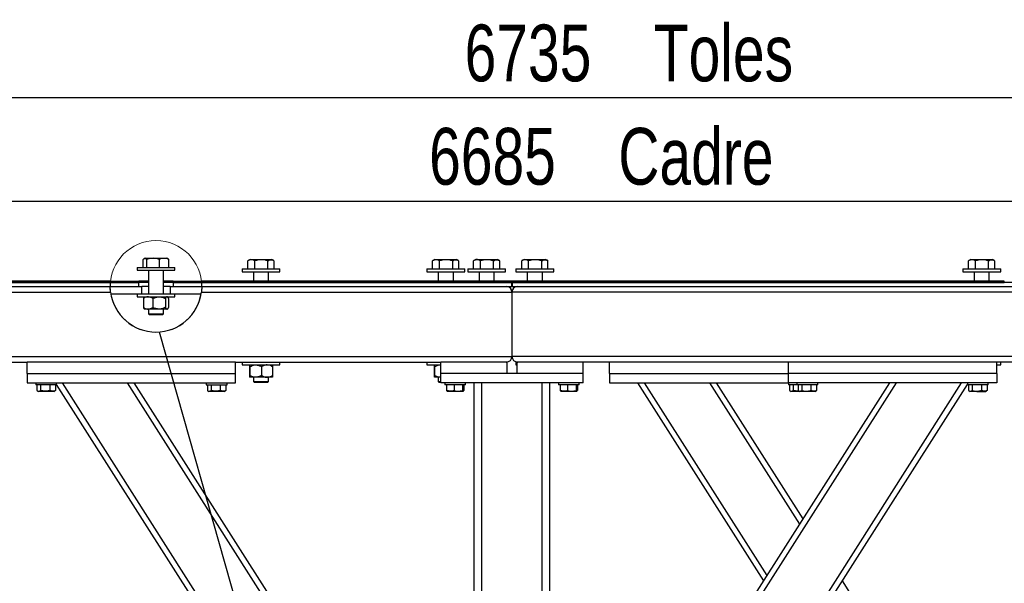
# Model space of a CAD drawing. Header units: millimetres. Extents: x 5 to 589, y 5 to 415.
# Tile 8 of 115: x 167 to 219, y 204 to 234. Entities that reach past the tile are written whole.
import ezdxf

# ---------------------------------------------------------------- set-up
doc = ezdxf.new("R2010")
doc.units = ezdxf.units.MM
doc.layers.add('COTES', color=1, linetype='Continuous')
doc.layers.add('TRAIT-FINS', color=9, linetype='Continuous')
doc.layers.add('TRAIT-FORT', color=4, linetype='Continuous', lineweight=25)
doc.styles.add('SLDTEXTSTYLE0', font='TXT', dxfattribs={"width": 0.75})
doc.dimstyles.new('SLDDIMSTYLE0', dxfattribs={"dimtxt": 3, "dimasz": 2, "dimexe": 0, "dimexo": 0.0625, "dimgap": 0.75, "dimtad": 1, "dimlfac": 20, "dimrnd": 1e-09, "dimzin": 12, "dimdsep": 46, "dimtxsty": 'SLDTEXTSTYLE0', "dimsah": 1, "dimcen": 0.09, "dimadec": 0, "dimazin": 3, "dimtfac": 1, "dimtofl": 0, "dimtmove": 0, "dimatfit": 3, "dimfxl": 1, "dimfrac": 2, "dimtolj": 1, "dimtzin": 12, "dimarcsym": 0})
doc.dimstyles.new('SLDDIMSTYLE2', dxfattribs={"dimtxt": 0.18, "dimasz": 2, "dimexe": 0, "dimexo": 0.0625, "dimgap": 0, "dimtad": 0, "dimtih": 1, "dimtoh": 1, "dimdec": 0, "dimrnd": 1e-09, "dimzin": 0, "dimdsep": 46, "dimtxsty": 'Standard', "dimblk1": 'NONE', "dimblk2": 'NONE', "dimsah": 1, "dimcen": 0.09, "dimadec": 0, "dimazin": 0, "dimtfac": 2, "dimtdec": 0, "dimtofl": 0, "dimtmove": 0, "dimatfit": 3, "dimldrblk": 'NONE', "dimfxl": 1, "dimfrac": 2, "dimtolj": 1, "dimtzin": 0, "dimarcsym": 0})
pattern_1 = [(45, (0, 0), (-13.4704, 13.4704), []), (45, (4.49, 2e-323), (-13.4704, 13.4704), []), (45, (8.98, 4e-323), (-13.4704, 13.4704), []), (45, (13.47, 6e-323), (-13.4704, 13.4704), [])]

# ---------------------------------------------------------------- blocks, each defined once
blk = doc.blocks.new('_D_3')
at = {"layer": 'COTES', "color": 1, "transparency": 16777216}
for p, q in [((32.77, 220.302), (32.77, 225.109)), ((367.02, 220.302), (367.02, 225.109)), ((32.77, 224.109), (367.02, 224.109))]:
    blk.add_line(p, q, dxfattribs=at)
for points in [[(32.77, 224.109), (34.77, 223.609), (34.77, 224.609)], [(367.02, 224.109), (365.02, 224.609), (365.02, 223.609)]]:
    blk.add_solid(points, dxfattribs=at)
at = {"layer": 'COTES', "color": 1, "transparency": 16777216, "char_height": 3, "attachment_point": 1, "style": 'SLDTEXTSTYLE0'}
for s, insert in [('6685', (188.643, 227.976)), ('Cadre', (198.635, 227.976))]:
    blk.add_mtext(s, dxfattribs=dict(at, insert=insert))
blk = doc.blocks.new('_D_5')
at = {"layer": 'COTES', "color": 1, "transparency": 16777216}
for p, q in [((31.77, 220.802), (31.77, 230.57)), ((368.52, 220.602), (368.52, 230.57)), ((368.52, 229.57), (31.77, 229.57))]:
    blk.add_line(p, q, dxfattribs=at)
for points in [[(31.77, 229.57), (33.77, 229.07), (33.77, 230.07)], [(368.52, 229.57), (366.52, 230.07), (366.52, 229.07)]]:
    blk.add_solid(points, dxfattribs=at)
at = {"layer": 'COTES', "color": 1, "transparency": 16777216, "char_height": 3, "attachment_point": 1, "style": 'SLDTEXTSTYLE0'}
for s, insert in [('6735', (190.518, 233.437)), ('Toles', (200.51, 233.437))]:
    blk.add_mtext(s, dxfattribs=dict(at, insert=insert))
blk = doc.blocks.new('_NONE')

msp = doc.modelspace()

# ---------------------------------------------------------------- hatches: boundary and pattern name
at = {"layer": 'TRAIT-FINS'}
h = msp.add_hatch(dxfattribs=at)
h.set_pattern_fill('ANSI32', color=9, angle=3e-322, style=0)
edge = h.paths.add_edge_path(flags=0)
edge.add_line((171.80184, 219.60158), (173.31877, 219.60158))
edge.add_line((173.31877, 219.60158), (173.31877, 219.80158))
edge.add_line((173.31877, 219.80158), (171.80972, 219.80158))
edge.add_arc((174.21877, 219.60649), 2.41693, 175.370114, 180.116356)
h = msp.add_hatch(dxfattribs=at)
h.set_pattern_fill('DIN 201 ACIER ET FONTE', color=9, style=0, pattern_type=2)
h.set_pattern_definition(pattern_1)
edge = h.paths.add_edge_path(flags=0)
edge.add_line((171.83599, 219.20158), (173.46877, 219.20158))
edge.add_line((173.46877, 219.20158), (173.46877, 219.60158))
edge.add_line((173.46877, 219.60158), (171.80184, 219.60158))
edge.add_arc((174.21877, 219.60649), 2.41693, 180.116356, 189.644242)
h = msp.add_hatch(dxfattribs=at)
h.set_pattern_fill('ANSI32', color=9, angle=3e-322, style=0)
edge = h.paths.add_edge_path(flags=0)
edge.add_line((171.80972, 219.80158), (173.31877, 219.80158))
edge.add_line((173.31877, 219.80158), (173.31877, 219.87658))
edge.add_line((173.31877, 219.87658), (171.81698, 219.87658))
edge.add_arc((174.21877, 219.60649), 2.41693, 173.583798, 175.370114)
h = msp.add_hatch(dxfattribs=at)
h.set_pattern_fill('DIN 201 ACIER ET FONTE', color=9, style=0, pattern_type=2)
h.set_pattern_definition(pattern_1)
edge = h.paths.add_edge_path(flags=0)
edge.add_line((174.96877, 219.20158), (176.60154, 219.20158))
edge.add_arc((174.21877, 219.60649), 2.41693, 350.355758, 359.883644)
edge.add_line((176.63569, 219.60158), (174.96877, 219.60158))
edge.add_line((174.96877, 219.60158), (174.96877, 219.20158))
h = msp.add_hatch(dxfattribs=at)
h.set_pattern_fill('ANSI32', color=9, angle=3e-322, style=0)
edge = h.paths.add_edge_path(flags=0)
edge.add_line((175.11877, 219.80158), (176.62781, 219.80158))
edge.add_arc((174.21877, 219.60649), 2.41693, 4.629886, 6.416202)
edge.add_line((176.62056, 219.87658), (175.11877, 219.87658))
edge.add_line((175.11877, 219.87658), (175.11877, 219.80158))
h = msp.add_hatch(dxfattribs=at)
h.set_pattern_fill('ANSI32', color=9, angle=3e-322, style=0)
edge = h.paths.add_edge_path(flags=0)
edge.add_line((175.11877, 219.60158), (176.63569, 219.60158))
edge.add_arc((174.21877, 219.60649), 2.41693, 359.883644, 364.629886)
edge.add_line((176.62781, 219.80158), (175.11877, 219.80158))
edge.add_line((175.11877, 219.80158), (175.11877, 219.60158))

# ---------------------------------------------------------------- linework, layer by layer
at = {"color": 7, "linetype": 'Continuous', "lineweight": 18}
msp.add_circle((174.21877, 219.60649), 2.41693, dxfattribs=at)
at = {"layer": 'TRAIT-FORT', "color": 4, "linetype": 'Continuous', "lineweight": 25}
for p, q in [((173.54747, 220.60158), (173.54747, 221.03067)), ((173.64875, 221.10157), (173.59554, 221.07082)), ((173.64875, 221.10157), (174.07771, 221.10157)), ((173.73468, 220.60158), (173.73468, 221.03067)), ((174.07771, 221.10157), (174.78877, 221.10157)), ((174.40587, 220.60158), (174.40587, 221.03067)), ((174.84199, 221.07082), (174.78877, 221.10157)), ((174.89005, 221.03067), (174.84189, 221.07065)), ((174.89005, 220.60158), (174.89005, 221.03067)), ((179.19694, 221.02657), (179.08546, 220.96217)), ((179.19694, 221.02657), (179.28239, 221.02657)), ((179.28239, 221.02657), (180.33697, 221.02657)), ((180.44855, 220.96217), (180.33697, 221.02657)), ((188.95217, 221.02657), (188.84059, 220.96217)), ((188.95217, 221.02657), (189.03753, 221.02657)), ((189.03753, 221.02657), (190.0922, 221.02657)), ((190.20368, 220.96217), (190.0922, 221.02657)), ((191.11072, 221.02657), (190.99914, 220.96217)), ((191.19607, 221.02657), (191.11072, 221.02657)), ((191.19607, 221.02657), (192.25065, 221.02657)), ((192.36223, 220.96217), (192.25065, 221.02657)), ((193.65569, 221.02657), (193.54411, 220.96217)), ((193.65569, 221.02657), (193.74105, 221.02657)), ((193.74105, 221.02657), (194.79572, 221.02657)), ((194.9072, 220.96217), (194.79572, 221.02657)), ((217.25847, 221.02657), (217.14689, 220.96217)), ((217.25847, 221.02657), (217.34382, 221.02657)), ((217.34382, 221.02657), (218.39849, 221.02657)), ((218.50997, 220.96217), (218.39849, 221.02657)), ((173.21874, 220.60158), (173.21874, 220.45157)), ((173.21874, 220.60158), (174.06484, 220.60158)), ((174.06484, 220.60158), (175.21879, 220.60158)), ((175.21879, 220.45157), (175.21879, 220.60158)), ((178.76703, 220.52658), (178.76703, 220.37659)), ((178.76703, 220.52658), (178.97092, 220.52658)), ((178.97092, 220.52658), (180.76698, 220.52658)), ((179.08594, 220.96131), (179.07449, 220.95566)), ((179.07449, 220.52658), (179.07449, 220.95566)), ((179.43927, 220.52658), (179.43927, 220.95566)), ((180.13173, 220.52658), (180.13173, 220.95566)), ((180.45951, 220.52658), (180.45951, 220.95566)), ((180.76698, 220.37659), (180.76698, 220.52658)), ((188.52216, 220.52658), (188.52216, 220.37659)), ((188.52216, 220.52658), (188.72606, 220.52658)), ((188.72606, 220.52658), (190.52211, 220.52658)), ((188.84107, 220.96131), (188.82963, 220.95566)), ((188.82963, 220.52658), (188.82963, 220.95566)), ((189.19441, 220.52658), (189.19441, 220.95566)), ((189.88687, 220.52658), (189.88687, 220.95566)), ((190.21465, 220.52658), (190.21465, 220.95566)), ((190.52211, 220.37659), (190.52211, 220.52658)), ((190.68071, 220.52658), (190.68071, 220.37659)), ((190.68071, 220.52658), (190.8846, 220.52658)), ((190.8846, 220.52658), (192.68066, 220.52658)), ((190.99962, 220.96131), (190.98817, 220.95566)), ((190.98817, 220.52658), (190.98817, 220.95566)), ((191.35295, 220.52658), (191.35295, 220.95566)), ((192.04542, 220.52658), (192.04542, 220.95566)), ((192.37319, 220.52658), (192.37319, 220.95566)), ((192.68066, 220.37659), (192.68066, 220.52658)), ((193.22568, 220.52658), (193.22568, 220.37659)), ((193.22568, 220.52658), (193.42958, 220.52658)), ((193.42958, 220.52658), (195.22573, 220.52658)), ((193.54469, 220.96131), (193.53315, 220.95566)), ((193.53315, 220.52658), (193.53315, 220.95566)), ((193.89793, 220.52658), (193.89793, 220.95566)), ((194.59039, 220.52658), (194.59039, 220.95566)), ((194.91817, 220.52658), (194.91817, 220.95566)), ((195.22573, 220.37659), (195.22573, 220.52658)), ((216.82845, 220.52658), (216.82845, 220.37659)), ((216.82845, 220.52658), (217.03235, 220.52658)), ((217.03235, 220.52658), (218.82841, 220.52658)), ((217.14736, 220.96131), (217.13592, 220.95566)), ((217.13592, 220.52658), (217.13592, 220.95566)), ((217.5007, 220.52658), (217.5007, 220.95566)), ((218.19316, 220.52658), (218.19316, 220.95566)), ((218.52094, 220.52658), (218.52094, 220.95566)), ((218.82841, 220.37659), (218.82841, 220.52658)), ((173.21874, 220.45157), (174.06484, 220.45157)), ((173.81879, 220.45157), (173.81879, 219.20157)), ((174.06484, 220.45157), (175.21879, 220.45157)), ((174.61873, 219.20157), (174.61873, 220.45157)), ((178.76703, 220.37659), (178.97092, 220.37659)), ((178.97092, 220.37659), (180.76698, 220.37659)), ((179.36698, 220.37659), (179.36698, 219.87658)), ((180.16702, 219.87658), (180.16702, 220.37659)), ((188.52216, 220.37659), (188.72606, 220.37659)), ((188.72606, 220.37659), (190.52211, 220.37659)), ((189.12212, 220.37659), (189.12212, 219.87658)), ((189.92216, 219.87658), (189.92216, 220.37659)), ((190.68071, 220.37659), (190.8846, 220.37659)), ((190.8846, 220.37659), (192.68066, 220.37659)), ((191.28066, 220.37659), (191.28066, 219.87658)), ((192.0807, 219.87658), (192.0807, 220.37659)), ((193.22568, 220.37659), (193.42958, 220.37659)), ((193.42958, 220.37659), (195.22573, 220.37659)), ((193.82564, 220.37659), (193.82564, 219.87658)), ((194.62568, 219.87658), (194.62568, 220.37659)), ((216.82845, 220.37659), (217.03235, 220.37659)), ((217.03235, 220.37659), (218.82841, 220.37659)), ((217.42841, 220.37659), (217.42841, 219.87658)), ((218.22845, 219.87658), (218.22845, 220.37659)), ((171.80969, 219.80157), (142.02129, 219.80157)), ((142.02129, 219.60159), (171.80187, 219.60159)), ((171.81693, 219.87658), (157.77074, 219.87658)), ((157.77074, 219.80157), (171.80969, 219.80157)), ((171.80187, 219.60159), (173.31878, 219.60159)), ((171.80187, 219.60159), (173.46879, 219.60159)), ((171.80969, 219.80157), (173.31878, 219.80157)), ((171.81693, 219.87658), (173.31878, 219.87658)), ((173.31878, 219.80157), (173.31878, 219.87658)), ((173.81879, 219.87658), (173.31878, 219.87658)), ((173.81879, 219.80157), (173.31878, 219.80157)), ((173.31878, 219.60159), (173.31878, 219.80157)), ((173.46879, 219.20157), (173.46879, 219.60159)), ((173.81879, 219.60159), (173.46879, 219.60159)), ((175.11875, 219.87658), (174.61873, 219.87658)), ((175.11875, 219.80157), (174.61873, 219.80157)), ((174.96873, 219.60159), (174.61873, 219.60159)), ((174.96873, 219.60159), (174.96873, 219.20157)), ((174.96873, 219.60159), (176.63566, 219.60159)), ((175.11875, 219.87658), (175.11875, 219.80157)), ((175.11875, 219.87658), (176.62059, 219.87658)), ((175.11875, 219.80157), (176.62784, 219.80157)), ((175.11875, 219.80157), (175.11875, 219.60159)), ((175.11875, 219.60159), (176.63566, 219.60159)), ((219.02028, 219.87658), (176.62059, 219.87658)), ((176.62784, 219.80157), (219.02028, 219.80157)), ((193.02026, 219.80157), (176.62784, 219.80157)), ((176.63566, 219.60159), (193.02026, 219.60159)), ((193.02026, 219.60159), (193.02026, 219.80157)), ((193.02131, 219.80157), (193.02131, 219.60159)), ((253.52031, 219.80157), (193.02131, 219.80157)), ((193.02131, 219.60159), (253.52031, 219.60159)), ((219.02028, 219.80157), (219.02028, 219.87658)), ((141.02031, 219.30158), (171.82113, 219.30158)), ((171.83601, 219.20157), (173.21874, 219.20157)), ((173.21874, 219.20157), (173.21874, 219.05158)), ((173.21874, 219.20157), (174.06484, 219.20157)), ((173.21874, 219.05158), (174.06484, 219.05158)), ((173.55167, 218.95876), (173.55167, 218.49439)), ((173.61881, 219.05158), (173.59954, 219.03231)), ((174.04729, 218.95876), (174.04729, 218.49439)), ((174.06484, 219.20157), (175.21879, 219.20157)), ((174.06484, 219.05158), (175.21879, 219.05158)), ((174.71439, 218.95876), (174.71439, 218.49439)), ((174.83798, 219.03231), (174.81872, 219.05158)), ((174.88586, 218.95876), (174.88586, 218.49439)), ((175.21879, 219.05158), (175.21879, 219.20157)), ((175.21879, 219.20157), (176.60152, 219.20157)), ((176.6164, 219.30158), (193.02026, 219.30158)), ((193.02026, 219.30158), (193.02026, 215.90157)), ((254.52024, 219.30158), (193.02026, 219.30158)), ((173.59954, 218.42084), (173.61881, 218.40158)), ((173.79953, 218.40158), (173.61881, 218.40158)), ((174.38079, 218.40158), (173.79953, 218.40158)), ((173.81879, 218.40158), (173.81879, 218.15658)), ((174.80012, 218.40158), (174.38079, 218.40158)), ((174.61873, 218.15658), (174.61873, 218.40158)), ((174.81872, 218.40158), (174.80012, 218.40158)), ((174.81872, 218.40158), (174.83798, 218.42084)), ((173.81879, 218.15658), (173.87372, 218.10157)), ((173.81879, 218.15658), (174.11977, 218.15658)), ((174.13341, 218.10157), (173.87372, 218.10157)), ((174.11977, 218.15658), (174.61873, 218.15658)), ((174.5638, 218.10157), (174.13341, 218.10157)), ((174.5638, 218.10157), (174.61873, 218.15658)), ((141.02031, 215.90157), (193.02026, 215.90157)), ((254.52024, 215.90157), (193.02026, 215.90157)), ((166.62027, 215.60159), (167.42031, 215.60159)), ((167.42031, 215.00158), (167.42031, 215.60159)), ((178.42027, 215.60159), (167.42031, 215.60159)), ((178.42027, 215.60159), (189.27022, 215.60159)), ((178.42027, 215.00158), (178.42027, 215.60159)), ((178.76703, 215.60159), (178.76703, 215.45158)), ((178.76703, 215.45158), (178.97092, 215.45158)), ((178.97092, 215.45158), (180.76698, 215.45158)), ((179.1566, 215.35876), (179.1566, 214.89439)), ((179.17797, 215.35876), (179.17797, 214.89439)), ((179.78832, 215.35876), (179.78832, 214.89439)), ((180.3774, 215.35876), (180.3774, 214.89439)), ((180.76698, 215.45158), (180.76698, 215.60159)), ((188.52216, 215.60159), (188.52216, 215.45158)), ((188.52216, 215.45158), (188.72606, 215.45158)), ((188.72606, 215.45158), (189.27022, 215.45158)), ((188.91174, 215.35876), (188.91174, 214.89439)), ((188.9331, 215.35876), (188.9331, 214.89439)), ((189.23837, 215.45158), (189.27022, 215.44626)), ((189.27022, 215.00158), (189.27022, 215.60159)), ((192.7703, 215.60159), (189.27022, 215.60159)), ((192.7703, 215.00158), (192.7703, 215.60159)), ((193.22568, 215.60159), (193.22568, 215.45158)), ((193.22568, 215.60159), (193.27022, 215.60159)), ((193.22568, 215.45158), (193.27022, 215.45158)), ((196.7703, 215.60159), (193.27022, 215.60159)), ((193.27022, 215.60159), (193.27022, 215.00158)), ((207.62025, 215.60159), (196.7703, 215.60159)), ((196.7703, 215.00158), (196.7703, 215.60159)), ((198.17029, 215.00158), (198.17029, 215.60159)), ((207.62025, 215.00158), (207.62025, 215.60159)), ((218.62022, 215.60159), (207.62025, 215.60159)), ((228.92028, 215.60159), (218.62022, 215.60159)), ((218.62022, 215.00158), (218.62022, 215.60159)), ((218.62022, 215.45158), (218.82841, 215.45158)), ((218.82841, 215.45158), (218.82841, 215.60159)), ((167.42031, 215.00158), (167.42031, 214.50157)), ((167.42031, 215.00158), (178.42027, 215.00158)), ((178.42027, 214.50157), (178.42027, 215.00158)), ((179.48314, 214.80158), (179.16728, 214.80158)), ((179.36698, 214.80158), (179.36698, 214.58159)), ((180.08291, 214.80158), (179.48314, 214.80158)), ((180.36672, 214.80158), (180.08291, 214.80158)), ((180.16702, 214.58159), (180.16702, 214.80158)), ((189.23837, 214.80158), (188.92242, 214.80158)), ((189.12212, 214.80158), (189.12212, 214.58159)), ((189.27022, 214.80289), (189.23837, 214.80158)), ((189.27022, 214.80158), (189.23837, 214.80158)), ((189.27022, 214.50157), (189.27022, 215.00158)), ((196.7703, 215.00158), (189.27022, 215.00158)), ((192.7703, 215.00158), (189.27022, 215.00158)), ((196.7703, 215.00158), (193.27022, 215.00158)), ((196.7703, 214.50157), (196.7703, 215.00158)), ((198.17029, 215.00158), (198.17029, 214.50157)), ((198.17029, 215.00158), (207.62025, 215.00158)), ((207.62025, 214.50157), (207.62025, 215.00158)), ((218.62022, 215.00158), (207.62025, 215.00158)), ((218.62022, 215.00158), (218.62022, 214.50157)), ((167.42031, 214.50157), (178.42027, 214.50157)), ((167.87025, 214.50157), (167.87025, 214.40158)), ((168.97031, 214.40158), (167.87025, 214.40158)), ((167.93329, 214.40158), (167.93329, 214.10182)), ((168.12431, 214.40158), (168.12431, 214.10182)), ((168.61125, 214.40158), (168.61125, 214.10182)), ((168.90727, 214.40158), (168.90727, 214.10182)), ((168.97031, 214.40158), (168.97031, 214.50157)), ((189.88849, 181.55158), (168.97031, 214.42301)), ((189.92025, 182.06036), (169.27587, 214.50157)), ((189.92025, 187.462), (172.71329, 214.50157)), ((189.92025, 188.02078), (173.06882, 214.50157)), ((176.87026, 214.50157), (176.87026, 214.40158)), ((176.87026, 214.40158), (177.97023, 214.40158)), ((176.9333, 214.40158), (176.9333, 214.10182)), ((177.12432, 214.40158), (177.12432, 214.10182)), ((177.61127, 214.40158), (177.61127, 214.10182)), ((177.90729, 214.40158), (177.90729, 214.10182)), ((177.97023, 214.40158), (177.97023, 214.50157)), ((179.36698, 214.58159), (179.42201, 214.52658)), ((179.36698, 214.58159), (179.42687, 214.58159)), ((179.4737, 214.52658), (179.42201, 214.52658)), ((179.42687, 214.58159), (180.16702, 214.58159)), ((180.11199, 214.52658), (179.4737, 214.52658)), ((180.11199, 214.52658), (180.16702, 214.58159)), ((189.12212, 214.58159), (189.17714, 214.52658)), ((189.12212, 214.58159), (189.1821, 214.58159)), ((189.27022, 214.52658), (189.17714, 214.52658)), ((189.1821, 214.58159), (189.27022, 214.58159)), ((196.7703, 214.50157), (189.27022, 214.50157)), ((189.4703, 214.50157), (189.4703, 214.40158)), ((190.57027, 214.40158), (189.4703, 214.40158)), ((189.56825, 214.40158), (189.56825, 214.10182)), ((189.95963, 214.40158), (189.95963, 214.10182)), ((190.41168, 214.40158), (190.41168, 214.10182)), ((190.47233, 214.40158), (190.47233, 214.10182)), ((190.57027, 214.40158), (190.57027, 214.50157)), ((191.02031, 191.00158), (191.02031, 214.50157)), ((191.42028, 174.90158), (191.42028, 214.50157)), ((194.62024, 174.90158), (194.62024, 214.50157)), ((195.02031, 191.00158), (195.02031, 214.50157)), ((195.47025, 214.50157), (195.47025, 214.40158)), ((196.57022, 214.40158), (195.47025, 214.40158)), ((195.56819, 214.40158), (195.56819, 214.10182)), ((195.95968, 214.40158), (195.95968, 214.10182)), ((196.12028, 187.462), (213.32723, 214.50157)), ((196.12028, 182.06036), (216.76465, 214.50157)), ((196.12028, 188.02078), (212.9717, 214.50157)), ((196.15213, 181.55158), (217.07031, 214.42301)), ((196.41172, 214.40158), (196.41172, 214.10182)), ((196.47228, 214.40158), (196.47228, 214.10182)), ((196.57022, 214.40158), (196.57022, 214.50157)), ((198.17029, 214.50157), (207.62025, 214.50157)), ((206.32097, 204.05047), (199.67023, 214.50157)), ((206.49873, 204.32985), (200.02586, 214.50157)), ((208.21744, 207.03068), (203.46328, 214.50157)), ((208.3953, 207.31006), (203.81881, 214.50157)), ((207.62025, 214.50157), (207.62025, 214.40158)), ((218.62022, 214.50157), (207.62025, 214.50157)), ((208.07029, 214.40158), (207.62025, 214.40158)), ((207.68329, 214.40158), (207.68329, 214.10182)), ((207.87431, 214.40158), (207.87431, 214.10182)), ((208.07029, 214.50157), (208.07029, 214.40158)), ((208.83094, 214.40158), (208.07029, 214.40158)), ((208.13323, 214.40158), (208.13323, 214.10182)), ((208.32425, 214.40158), (208.32425, 214.10182)), ((208.8113, 214.40158), (208.8113, 214.10182)), ((209.17026, 214.40158), (208.83094, 214.40158)), ((209.10722, 214.40158), (209.10722, 214.10182)), ((209.17026, 214.40158), (209.17026, 214.50157)), ((217.07031, 214.50157), (217.07031, 214.40158)), ((217.83096, 214.40158), (217.07031, 214.40158)), ((217.13325, 214.40158), (217.13325, 214.10182)), ((217.32427, 214.40158), (217.32427, 214.10182)), ((217.81131, 214.40158), (217.81131, 214.10182)), ((218.17027, 214.40158), (217.83096, 214.40158)), ((218.10724, 214.40158), (218.10724, 214.10182)), ((218.17027, 214.40158), (218.17027, 214.50157)), ((167.95789, 214.08539), (168.01654, 214.05158)), ((168.82402, 214.05158), (168.01654, 214.05158)), ((168.82402, 214.05158), (168.88257, 214.08539)), ((168.90727, 214.10182), (168.88162, 214.08703)), ((176.95791, 214.08539), (177.01656, 214.05158)), ((177.82403, 214.05158), (177.01656, 214.05158)), ((177.82403, 214.05158), (177.88259, 214.08539)), ((177.90729, 214.10182), (177.88164, 214.08703)), ((189.59199, 214.06574), (189.6165, 214.05158)), ((190.42398, 214.05158), (189.6165, 214.05158)), ((190.42398, 214.05158), (190.44858, 214.06574)), ((195.59194, 214.06574), (195.61654, 214.05158)), ((196.42402, 214.05158), (195.61654, 214.05158)), ((196.42402, 214.05158), (196.44853, 214.06574)), ((207.7079, 214.08539), (207.76655, 214.05158)), ((208.21649, 214.05158), (207.76655, 214.05158)), ((208.15793, 214.08539), (208.21649, 214.05158)), ((208.5704, 214.05158), (208.21649, 214.05158)), ((209.02406, 214.05158), (208.5704, 214.05158)), ((209.02406, 214.05158), (209.08262, 214.08539)), ((209.10722, 214.10182), (209.08166, 214.08703)), ((217.15795, 214.08539), (217.2165, 214.05158)), ((217.57041, 214.05158), (217.2165, 214.05158)), ((217.57041, 214.05158), (218.02398, 214.05158)), ((218.02398, 214.05158), (218.08263, 214.08539)), ((218.10724, 214.10182), (218.08168, 214.08703)), ((220.67024, 188.02078), (210.46955, 204.05047))]:
    msp.add_line(p, q, dxfattribs=at)
for centre, radius, start, end in [((174.21877, 219.60649), 2.41693, 175.370114, 180.116356), ((174.21877, 219.60649), 2.41693, 173.583798, 175.370114), ((174.21877, 219.60649), 2.41693, 4.629886, 6.416202), ((174.21877, 219.60649), 2.41693, 359.883644, 4.629886), ((192.72027, 219.30158), 0.3, 0, 90), ((193.32027, 219.30158), 0.3, 90, 180), ((174.21877, 219.60649), 2.41693, 187.247474, 352.752526), ((192.72027, 215.90158), 0.3, 270, 0), ((193.32027, 215.90158), 0.3, 180, 270)]:
    msp.add_arc(centre, radius, start, end, dxfattribs=at)
for points, knots in [([(173.54747, 221.03067), (173.56372, 221.04615), (173.59656, 221.07745), (173.64522, 221.0889), (173.69175, 221.0721), (173.72029, 221.04455), (173.73468, 221.03067)], [0, 0, 0, 0, 0.2646293, 0.53497794, 0.76555483, 1, 1, 1, 1]), ([(174.40587, 221.03067), (174.36369, 221.04223), (174.2789, 221.06547), (174.13492, 221.08591), (173.97418, 221.08458), (173.83634, 221.05957), (173.75719, 221.03707), (173.73468, 221.03067)], [0, 0, 0, 0, 0.19212642, 0.38617465, 0.63826079, 0.89709992, 1, 1, 1, 1]), ([(174.89005, 221.03067), (174.84802, 221.04615), (174.76307, 221.07743), (174.63722, 221.08891), (174.51686, 221.07207), (174.44309, 221.04455), (174.40587, 221.03067)], [0, 0, 0, 0, 0.26474117, 0.53506661, 0.76542612, 1, 1, 1, 1]), ([(179.43927, 220.95566), (179.41632, 220.96722), (179.37017, 220.99047), (179.29208, 221.01089), (179.20456, 221.00955), (179.12974, 220.98459), (179.08673, 220.96207), (179.07449, 220.95566)], [0, 0, 0, 0, 0.19216767, 0.38631661, 0.63814519, 0.89701872, 1, 1, 1, 1]), ([(180.13173, 220.95566), (180.07162, 220.97114), (179.95011, 221.00244), (179.77007, 221.0139), (179.59798, 220.99707), (179.49249, 220.96955), (179.43927, 220.95566)], [0, 0, 0, 0, 0.26464219, 0.53499297, 0.76541237, 1, 1, 1, 1]), ([(180.13173, 220.95566), (180.16016, 220.97115), (180.21758, 221.00245), (180.30303, 221.01378), (180.38042, 220.99822), (180.42664, 220.973), (180.44807, 220.96131)], [0, 0, 0, 0, 0.274458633, 0.55452159, 0.793467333, 1, 1, 1, 1]), ([(189.19441, 220.95566), (189.1715, 220.96722), (189.12543, 220.99048), (189.04717, 221.01089), (188.95984, 221.00955), (188.88487, 220.9846), (188.84186, 220.96207), (188.82963, 220.95566)], [0, 0, 0, 0, 0.19209823, 0.38631784, 0.63807491, 0.89701876, 1, 1, 1, 1]), ([(189.88687, 220.95566), (189.82679, 220.97114), (189.70531, 221.00245), (189.5253, 221.0139), (189.35318, 220.99706), (189.24766, 220.96954), (189.19441, 220.95566)], [0, 0, 0, 0, 0.26450992, 0.53486076, 0.76528021, 1, 1, 1, 1]), ([(189.88687, 220.95566), (189.91529, 220.97115), (189.97272, 221.00245), (190.05817, 221.01378), (190.13555, 220.99822), (190.18177, 220.973), (190.2032, 220.96131)], [0, 0, 0, 0, 0.274458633, 0.55452159, 0.793467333, 1, 1, 1, 1]), ([(191.35295, 220.95566), (191.33002, 220.96722), (191.28396, 220.99043), (191.20567, 221.01091), (191.11839, 221.00954), (191.04342, 220.9846), (191.00041, 220.96207), (190.98817, 220.95566)], [0, 0, 0, 0, 0.19239282, 0.38631429, 0.63807282, 0.89701816, 1, 1, 1, 1]), ([(192.04542, 220.95566), (191.98534, 220.97114), (191.86383, 221.00245), (191.6838, 221.0139), (191.5117, 220.99705), (191.4062, 220.96954), (191.35295, 220.95566)], [0, 0, 0, 0, 0.26451582, 0.53499132, 0.76528226, 1, 1, 1, 1]), ([(192.04542, 220.95566), (192.07385, 220.97115), (192.13131, 221.00246), (192.21671, 221.01378), (192.2941, 220.99822), (192.34032, 220.973), (192.36175, 220.96131)], [0, 0, 0, 0, 0.27428313, 0.55441383, 0.79341738, 1, 1, 1, 1]), ([(193.89793, 220.95566), (193.87502, 220.96722), (193.829, 220.99045), (193.7507, 221.01091), (193.66344, 221.00957), (193.5885, 220.98456), (193.54542, 220.96207), (193.53315, 220.95566)], [0, 0, 0, 0, 0.19214165, 0.38610582, 0.63822191, 0.89692644, 1, 1, 1, 1]), ([(194.59039, 220.95566), (194.53031, 220.97114), (194.40884, 221.00244), (194.22881, 221.0139), (194.05671, 220.99706), (193.95118, 220.96954), (193.89793, 220.95566)], [0, 0, 0, 0, 0.26451803, 0.53486046, 0.7652883, 1, 1, 1, 1]), ([(194.59039, 220.95566), (194.61887, 220.97115), (194.67642, 221.00246), (194.76167, 221.01378), (194.83908, 220.99822), (194.8853, 220.973), (194.90672, 220.96131)], [0, 0, 0, 0, 0.2743485, 0.55441317, 0.79341707, 1, 1, 1, 1]), ([(217.5007, 220.95566), (217.47779, 220.96722), (217.43173, 220.99048), (217.35346, 221.01089), (217.26612, 221.00953), (217.19125, 220.98464), (217.14816, 220.96207), (217.13592, 220.95566)], [0, 0, 0, 0, 0.19214105, 0.38640395, 0.63821714, 0.89721871, 1, 1, 1, 1]), ([(218.19316, 220.95566), (218.13308, 220.97114), (218.0116, 221.00245), (217.83159, 221.0139), (217.65948, 220.99706), (217.55395, 220.96954), (217.5007, 220.95566)], [0, 0, 0, 0, 0.26450992, 0.53486076, 0.76528021, 1, 1, 1, 1]), ([(218.19316, 220.95566), (218.22161, 220.97115), (218.27912, 221.00248), (218.36434, 221.01379), (218.44195, 220.99819), (218.48808, 220.973), (218.5095, 220.96131)], [0, 0, 0, 0, 0.274216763, 0.554526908, 0.793225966, 1, 1, 1, 1]), ([(171.82113, 219.30158), (171.8173, 219.33507), (171.80963, 219.40205), (171.80419, 219.49197), (171.80201, 219.55978), (171.80184, 219.5963), (171.80186, 219.60007), (171.80187, 219.60159)], [0, 0, 0, 0, 0.214267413, 0.428529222, 0.642114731, 0.855806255, 1, 1, 1, 1]), ([(176.63566, 219.60159), (176.63565, 219.59827), (176.63564, 219.59165), (176.63518, 219.53998), (176.63189, 219.46388), (176.62567, 219.37963), (176.61905, 219.32396), (176.6164, 219.30158)], [0, 0, 0, 0, 0.21447362, 0.42883379, 0.64275665, 0.8564355, 1, 1, 1, 1]), ([(173.79953, 219.05158), (173.75591, 219.0462), (173.66933, 219.03553), (173.59069, 218.98422), (173.55167, 218.95876)], [0, 0, 0, 0, 0.50379659, 1, 1, 1, 1]), ([(173.59992, 219.03062), (173.59396, 219.0248), (173.57723, 219.00848), (173.56168, 218.97823), (173.55167, 218.95876)], [0, 0, 0, 0, 0.35633714, 1, 1, 1, 1]), ([(174.04729, 218.95876), (174.01339, 218.98044), (173.94443, 219.02453), (173.85866, 219.04968), (173.80989, 219.05124), (173.79953, 219.05158)], [0, 0, 0, 0, 0.43239211, 0.87936589, 1, 1, 1, 1]), ([(174.04729, 218.95876), (174.09297, 218.98044), (174.1859, 219.02455), (174.30096, 219.04966), (174.36683, 219.05124), (174.38079, 219.05158)], [0, 0, 0, 0, 0.43241776, 0.87966776, 1, 1, 1, 1]), ([(174.38079, 219.05158), (174.43948, 219.04621), (174.55593, 219.03555), (174.66185, 218.98422), (174.71439, 218.95876)], [0, 0, 0, 0, 0.50392162, 1, 1, 1, 1]), ([(174.80012, 219.05158), (174.79085, 219.04947), (174.77199, 219.04517), (174.74319, 219.01234), (174.72445, 218.97748), (174.71439, 218.95876)], [0, 0, 0, 0, 0.30962469, 0.62925149, 1, 1, 1, 1]), ([(174.88586, 218.95876), (174.8795, 218.97092), (174.86359, 219.00137), (174.83677, 219.03754), (174.81376, 219.05107), (174.80158, 219.05152), (174.80012, 219.05158)], [0, 0, 0, 0, 0.23457439, 0.58732699, 0.95048953, 1, 1, 1, 1]), ([(173.55167, 218.49439), (173.5856, 218.47271), (173.65465, 218.4286), (173.74009, 218.40349), (173.78912, 218.40191), (173.79953, 218.40158)], [0, 0, 0, 0, 0.43231356, 0.87956775, 1, 1, 1, 1]), ([(173.55167, 218.49439), (173.56168, 218.47495), (173.57724, 218.44474), (173.59396, 218.42825), (173.59992, 218.42237)], [0, 0, 0, 0, 0.6435287, 1, 1, 1, 1]), ([(173.79953, 218.40158), (173.8431, 218.40694), (173.92953, 218.41759), (174.00825, 218.46893), (174.04729, 218.49439)], [0, 0, 0, 0, 0.50405776, 1, 1, 1, 1]), ([(174.38079, 218.40158), (174.32211, 218.40694), (174.2057, 218.41759), (174.0998, 218.46893), (174.04729, 218.49439)], [0, 0, 0, 0, 0.50410742, 1, 1, 1, 1]), ([(174.71439, 218.49439), (174.66872, 218.47271), (174.57585, 218.42863), (174.4606, 218.40348), (174.39479, 218.40191), (174.38079, 218.40158)], [0, 0, 0, 0, 0.43238173, 0.87931843, 1, 1, 1, 1]), ([(174.71439, 218.49439), (174.72444, 218.47568), (174.74291, 218.44131), (174.7718, 218.40815), (174.7906, 218.40379), (174.80012, 218.40158)], [0, 0, 0, 0, 0.37074388, 0.68105812, 1, 1, 1, 1]), ([(174.80012, 218.40158), (174.80158, 218.40163), (174.81342, 218.40207), (174.83637, 218.41529), (174.86329, 218.45117), (174.87951, 218.48223), (174.88586, 218.49439)], [0, 0, 0, 0, 0.04951024, 0.40097237, 0.76542669, 1, 1, 1, 1]), ([(179.16728, 215.45158), (179.16541, 215.4462), (179.1617, 215.43553), (179.15829, 215.38422), (179.1566, 215.35876)], [0, 0, 0, 0, 0.5037805, 1, 1, 1, 1]), ([(179.17797, 215.35876), (179.17649, 215.38044), (179.17348, 215.42455), (179.16983, 215.44967), (179.16773, 215.45124), (179.16728, 215.45158)], [0, 0, 0, 0, 0.432372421, 0.879576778, 1, 1, 1, 1]), ([(179.17797, 215.35876), (179.21975, 215.38044), (179.30475, 215.42454), (179.41014, 215.44967), (179.47036, 215.45124), (179.48314, 215.45158)], [0, 0, 0, 0, 0.43238254, 0.87948779, 1, 1, 1, 1]), ([(179.48314, 215.45158), (179.53686, 215.44621), (179.64345, 215.43556), (179.74029, 215.38422), (179.78832, 215.35876)], [0, 0, 0, 0, 0.504026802, 1, 1, 1, 1]), ([(180.08291, 215.45158), (180.05112, 215.44948), (179.98656, 215.44522), (179.8871, 215.41236), (179.82283, 215.37749), (179.78832, 215.35876)], [0, 0, 0, 0, 0.30991044, 0.62938029, 1, 1, 1, 1]), ([(180.3774, 215.35876), (180.3557, 215.37092), (180.30136, 215.40136), (180.20837, 215.43756), (180.13031, 215.45106), (180.08796, 215.45152), (180.08291, 215.45158)], [0, 0, 0, 0, 0.23459743, 0.58727627, 0.95072727, 1, 1, 1, 1]), ([(180.36672, 215.45158), (180.36859, 215.44621), (180.3723, 215.43556), (180.37571, 215.38422), (180.3774, 215.35876)], [0, 0, 0, 0, 0.50403962, 1, 1, 1, 1]), ([(188.92242, 215.45158), (188.92055, 215.4462), (188.91684, 215.43553), (188.91343, 215.38422), (188.91174, 215.35876)], [0, 0, 0, 0, 0.5037805, 1, 1, 1, 1]), ([(188.9331, 215.35876), (188.93167, 215.38044), (188.92878, 215.42455), (188.92495, 215.44967), (188.92286, 215.45124), (188.92242, 215.45158)], [0, 0, 0, 0, 0.432364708, 0.879576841, 1, 1, 1, 1]), ([(188.9331, 215.35876), (188.97488, 215.38044), (189.0599, 215.42455), (189.16534, 215.44967), (189.22559, 215.45124), (189.23837, 215.45158)], [0, 0, 0, 0, 0.43228395, 0.87951527, 1, 1, 1, 1]), ([(179.1566, 214.89439), (179.15808, 214.87271), (179.16108, 214.82864), (179.16474, 214.80348), (179.16684, 214.80191), (179.16728, 214.80158)], [0, 0, 0, 0, 0.43259616, 0.87951446, 1, 1, 1, 1]), ([(179.16728, 214.80158), (179.16915, 214.80694), (179.17286, 214.81759), (179.17627, 214.86893), (179.17797, 214.89439)], [0, 0, 0, 0, 0.50403962, 1, 1, 1, 1]), ([(179.48314, 214.80158), (179.42947, 214.80694), (179.32298, 214.81759), (179.22604, 214.86893), (179.17797, 214.89439)], [0, 0, 0, 0, 0.50404326, 1, 1, 1, 1]), ([(179.78832, 214.89439), (179.74653, 214.87271), (179.66153, 214.82861), (179.55615, 214.80348), (179.49593, 214.80191), (179.48314, 214.80158)], [0, 0, 0, 0, 0.43238254, 0.87948779, 1, 1, 1, 1]), ([(179.78832, 214.89439), (179.82283, 214.87567), (179.88626, 214.84128), (179.98562, 214.80819), (180.05018, 214.8038), (180.08291, 214.80158)], [0, 0, 0, 0, 0.37060294, 0.6809603, 1, 1, 1, 1]), ([(180.08291, 214.80158), (180.08796, 214.80163), (180.12909, 214.80208), (180.20722, 214.81529), (180.30025, 214.85117), (180.35569, 214.88223), (180.3774, 214.89439)], [0, 0, 0, 0, 0.04927287, 0.40084617, 0.76540191, 1, 1, 1, 1]), ([(180.3774, 214.89439), (180.37592, 214.87271), (180.37292, 214.82861), (180.36927, 214.80348), (180.36717, 214.80191), (180.36672, 214.80158)], [0, 0, 0, 0, 0.432372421, 0.879576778, 1, 1, 1, 1]), ([(188.91174, 214.89439), (188.91321, 214.87271), (188.91622, 214.82864), (188.91988, 214.80348), (188.92197, 214.80191), (188.92242, 214.80158)], [0, 0, 0, 0, 0.43259616, 0.87951446, 1, 1, 1, 1]), ([(188.92242, 214.80158), (188.92429, 214.80694), (188.92799, 214.81759), (188.93141, 214.86893), (188.9331, 214.89439)], [0, 0, 0, 0, 0.50403962, 1, 1, 1, 1]), ([(189.23837, 214.80158), (189.18466, 214.80694), (189.07813, 214.81758), (188.98117, 214.86893), (188.9331, 214.89439)], [0, 0, 0, 0, 0.504157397, 1, 1, 1, 1]), ([(167.93329, 214.10182), (167.94984, 214.09084), (167.98334, 214.06864), (168.03309, 214.06057), (168.08046, 214.07247), (168.1096, 214.09197), (168.12431, 214.10182)], [0, 0, 0, 0, 0.264316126, 0.534879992, 0.765122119, 1, 1, 1, 1]), ([(168.61125, 214.10182), (168.54931, 214.08662), (168.44684, 214.06148), (168.29822, 214.06385), (168.19823, 214.08127), (168.14073, 214.09725), (168.12431, 214.10182)], [0, 0, 0, 0, 0.38549908, 0.63772523, 0.89649426, 1, 1, 1, 1]), ([(168.90727, 214.10182), (168.88159, 214.09085), (168.82969, 214.06868), (168.7527, 214.06057), (168.67912, 214.07246), (168.63402, 214.09197), (168.61125, 214.10182)], [0, 0, 0, 0, 0.26478347, 0.5349168, 0.76523056, 1, 1, 1, 1]), ([(176.9333, 214.10182), (176.94987, 214.09084), (176.98338, 214.06864), (177.03296, 214.06057), (177.0805, 214.07246), (177.10962, 214.09197), (177.12432, 214.10182)], [0, 0, 0, 0, 0.26431618, 0.53480571, 0.76512207, 1, 1, 1, 1]), ([(177.61127, 214.10182), (177.54933, 214.08662), (177.44685, 214.06148), (177.29821, 214.06386), (177.1982, 214.08124), (177.14072, 214.09725), (177.12432, 214.10182)], [0, 0, 0, 0, 0.385497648, 0.637722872, 0.896678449, 1, 1, 1, 1]), ([(177.90729, 214.10182), (177.8816, 214.09085), (177.82971, 214.06868), (177.75272, 214.06057), (177.67913, 214.07246), (177.63403, 214.09197), (177.61127, 214.10182)], [0, 0, 0, 0, 0.26478347, 0.5349168, 0.76523056, 1, 1, 1, 1]), ([(189.56825, 214.10182), (189.57575, 214.08372), (189.58343, 214.06521), (189.5919, 214.06606), (189.59209, 214.06608)], [0, 0, 0, 0, 0.97746634, 1, 1, 1, 1]), ([(189.95963, 214.10182), (189.92565, 214.09084), (189.85694, 214.06865), (189.75524, 214.06058), (189.65796, 214.07243), (189.59832, 214.09197), (189.56825, 214.10182)], [0, 0, 0, 0, 0.26457876, 0.53503823, 0.76555379, 1, 1, 1, 1]), ([(189.95963, 214.10182), (189.99889, 214.09084), (190.07823, 214.06867), (190.19575, 214.06057), (190.30805, 214.07245), (190.37692, 214.09197), (190.41168, 214.10182)], [0, 0, 0, 0, 0.26468071, 0.53501476, 0.76534866, 1, 1, 1, 1]), ([(190.41168, 214.10182), (190.41937, 214.08662), (190.43209, 214.06149), (190.45071, 214.06384), (190.46304, 214.08128), (190.47027, 214.09725), (190.47233, 214.10182)], [0, 0, 0, 0, 0.38566823, 0.63790647, 0.89647612, 1, 1, 1, 1]), ([(195.56819, 214.10182), (195.5757, 214.08372), (195.58337, 214.06521), (195.59184, 214.06606), (195.59204, 214.06608)], [0, 0, 0, 0, 0.97746634, 1, 1, 1, 1]), ([(195.95968, 214.10182), (195.9257, 214.09084), (195.85698, 214.06865), (195.75528, 214.06058), (195.658, 214.07244), (195.5983, 214.09197), (195.56819, 214.10182)], [0, 0, 0, 0, 0.26453935, 0.53495854, 0.76543977, 1, 1, 1, 1]), ([(195.95968, 214.10182), (195.9989, 214.09084), (196.0782, 214.06866), (196.19572, 214.06058), (196.30807, 214.07244), (196.37697, 214.09197), (196.41172, 214.10182)], [0, 0, 0, 0, 0.26450761, 0.53484073, 0.76534946, 1, 1, 1, 1]), ([(196.41172, 214.10182), (196.41944, 214.08662), (196.43221, 214.06149), (196.45056, 214.06384), (196.46317, 214.08128), (196.47025, 214.09725), (196.47228, 214.10182)], [0, 0, 0, 0, 0.38567717, 0.6378976, 0.89649661, 1, 1, 1, 1]), ([(207.68329, 214.10182), (207.69984, 214.09084), (207.73328, 214.06867), (207.78305, 214.06058), (207.8304, 214.07243), (207.85959, 214.09197), (207.87431, 214.10182)], [0, 0, 0, 0, 0.26466061, 0.53479805, 0.76546567, 1, 1, 1, 1]), ([(208.18721, 214.06851), (208.18289, 214.06764), (208.1378, 214.05861), (208.04799, 214.0656), (207.94822, 214.08108), (207.89071, 214.09722), (207.87431, 214.10182)], [0, 0, 0, 0, 0.04165757, 0.43498353, 0.83887794, 1, 1, 1, 1]), ([(208.13323, 214.10182), (208.14984, 214.09084), (208.18343, 214.06865), (208.23297, 214.06057), (208.28055, 214.07246), (208.30959, 214.09197), (208.32425, 214.10182)], [0, 0, 0, 0, 0.26438893, 0.5348784, 0.7651947, 1, 1, 1, 1]), ([(208.32425, 214.10182), (208.38623, 214.08662), (208.48871, 214.06149), (208.63734, 214.06386), (208.73734, 214.08126), (208.79487, 214.09725), (208.8113, 214.10182)], [0, 0, 0, 0, 0.38561491, 0.63760446, 0.89651332, 1, 1, 1, 1]), ([(209.10722, 214.10182), (209.08158, 214.09085), (209.02975, 214.06867), (208.95265, 214.06057), (208.87906, 214.07245), (208.83403, 214.09197), (208.8113, 214.10182)], [0, 0, 0, 0, 0.26469988, 0.53497826, 0.7653173, 1, 1, 1, 1]), ([(217.13325, 214.10182), (217.14985, 214.09084), (217.18345, 214.06865), (217.23299, 214.06057), (217.28057, 214.07246), (217.30961, 214.09197), (217.32427, 214.10182)], [0, 0, 0, 0, 0.26438893, 0.5348784, 0.7651947, 1, 1, 1, 1]), ([(217.32427, 214.10182), (217.38625, 214.08662), (217.48872, 214.06149), (217.63736, 214.06386), (217.73736, 214.08126), (217.79488, 214.09725), (217.81131, 214.10182)], [0, 0, 0, 0, 0.38561491, 0.63760446, 0.89651332, 1, 1, 1, 1]), ([(218.10724, 214.10182), (218.08155, 214.09085), (218.02965, 214.06868), (217.95267, 214.06057), (217.87907, 214.07246), (217.83404, 214.09197), (217.81131, 214.10182)], [0, 0, 0, 0, 0.26481326, 0.53497698, 0.76531666, 1, 1, 1, 1])]:
    msp.add_open_spline(points, degree=3, knots=knots, dxfattribs=at)

# ---------------------------------------------------------------- dimensions: what is measured, and where the dimension line sits
at = {"layer": 'COTES', "color": 1}
for base, p1, p2, text, picture, middle in [((31.77027, 229.5702), (368.52027, 219.60158), (31.77027, 219.80158), '<> Toles', '_D_5', (200.14527, 229.5702)), ((367.02027, 224.10853), (32.77027, 219.30158), (367.02027, 219.30158), '<> Cadre', '_D_3', (199.89527, 224.10853))]:
    dim = msp.add_linear_dim(base=base, p1=p1, p2=p2, text=text, dimstyle='SLDDIMSTYLE0', dxfattribs=at)
    dim.commit()
    dim.dimension.update_dxf_attribs({"geometry": picture, "text_midpoint": middle, "dimtype": 160})

# ---------------------------------------------------------------- leaders
at = {"color": 7, "linetype": 'Continuous', "lineweight": 18, "has_arrowhead": 0}
msp.add_leader([(174.39327, 217.19586), (182.92118, 187.11089), (176.57118, 187.11089)], dimstyle='SLDDIMSTYLE2', dxfattribs=at)

doc.saveas('drawing.dxf')
